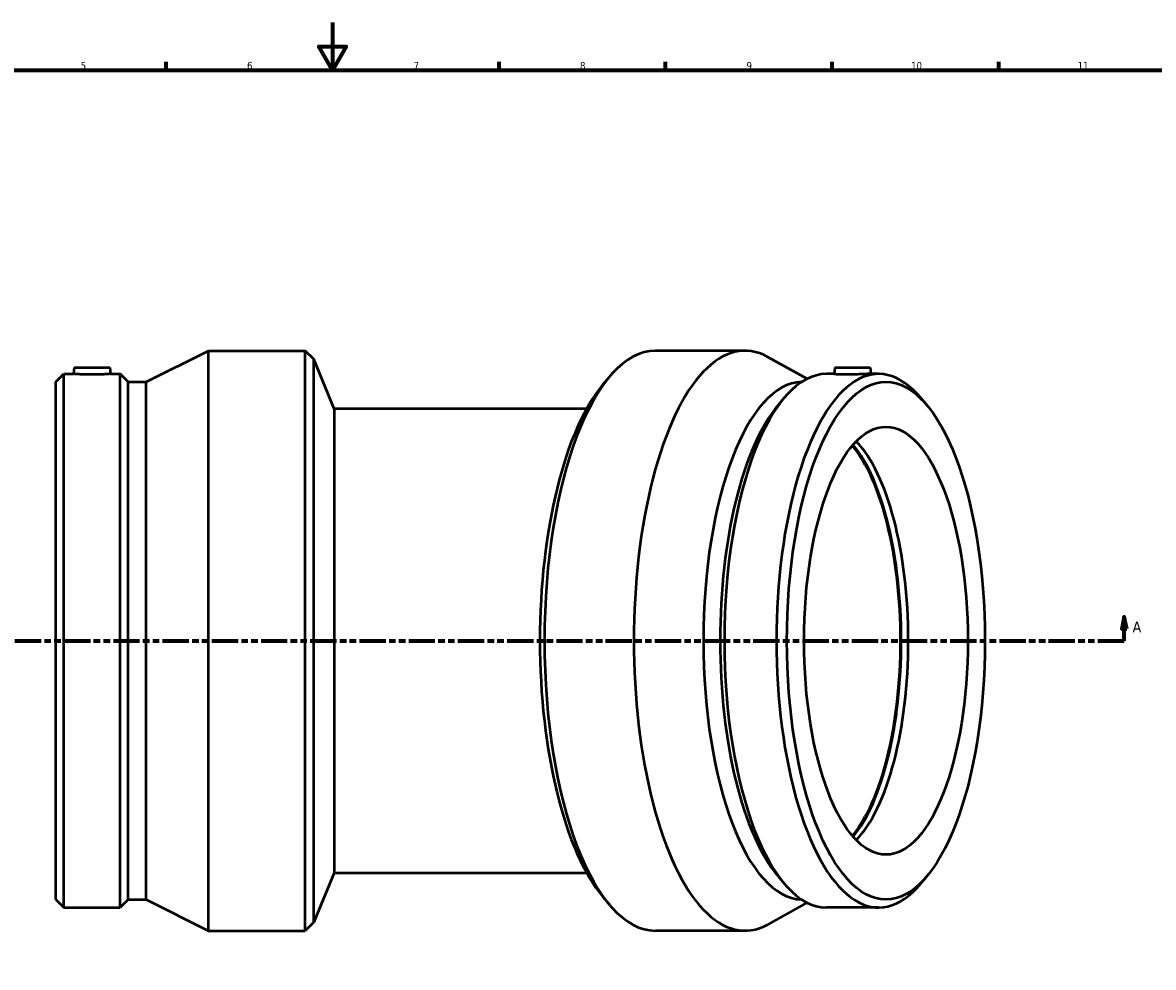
# Model space of a CAD drawing. Header units: millimetres. Extents: x -209 to 1188, y -184 to 1021.
# Tile 4 of 6: x 290 to 766, y 196 to 594. Entities that reach past the tile are written whole.
import ezdxf

# ---------------------------------------------------------------- set-up
doc = ezdxf.new("R2010")
doc.units = ezdxf.units.MM
doc.linetypes.add('DOUBLE_DASH_CHAIN', pattern=[1.2403, 0.6614, -0.0827, 0.1654, -0.0827, 0.1654, -0.0827])
for name, color, linetype, lineweight in [('Border (ANSI)', 7, 'Continuous', 70), ('Section Line (ANSI)', 7, 'DOUBLE_DASH_CHAIN', 70), ('Visible (ANSI)', 7, 'Continuous', 50)]:
    doc.layers.add(name, color=color, linetype=linetype, lineweight=lineweight)
doc.styles.add('Label Text (ANSI)', font='tahoma.ttf')
doc.styles.add('Note Text (ANSI)', font='tahoma.ttf')

# ---------------------------------------------------------------- blocks, each defined once
blk = doc.blocks.new('Borders Default Border')
at = {"layer": 'Border (ANSI)'}
for p, q in [((350.42, 574), (350.42, 577.45)), ((490.58, 574), (490.58, 577.45)), ((560.67, 574), (560.67, 577.45)), ((630.75, 574), (630.75, 577.45)), ((700.83, 574), (700.83, 577.45))]:
    blk.add_line(p, q, dxfattribs=at)
at = {"layer": 'Border (ANSI)', "flags": 128}
for points in [[(420.5, 594), (420.5, 574), (414.73, 584), (426.27, 584), (420.5, 574)], [(20, 20), (20, 574), (821, 574), (821, 20), (20, 20)]]:
    blk.add_lwpolyline(points, dxfattribs=at)
at = {"layer": 'Border (ANSI)', "attachment_point": 7, "style": 'Note Text (ANSI)'}
for s, insert, char_height in [('5', (314.48, 574.34), 3.05), ('6', (384.49, 574.34), 3.05), ('7', (454.6, 574.4), 3.05), ('8', (524.63, 574.33), 3.05), ('9', (594.7, 574.34), 3.05), ('10', (663.96, 574.34), 3.048), ('11', (734.04, 574.4), 3.048)]:
    blk.add_mtext(s, dxfattribs=dict(at, insert=insert, char_height=char_height))
blk = doc.blocks.new('2dTransSection0')
at = {"layer": 'Section Line (ANSI)', "linetype": 'Continuous'}
for p, q in [((753.68, 343.93), (752.68, 338.93)), ((753.68, 338.93), (753.68, 343.93)), ((754.68, 338.93), (753.68, 343.93)), ((752.68, 338.93), (754.68, 338.93)), ((753.68, 333.93), (753.68, 338.93)), ((742.57, 333.93), (753.68, 333.93))]:
    blk.add_line(p, q, dxfattribs=at)
at = {"layer": 'Section Line (ANSI)', "linetype": 'DOUBLE_DASH_CHAIN', "ltscale": 16.70245}
blk.add_line((245.38, 333.93), (753.68, 333.93), dxfattribs=at)
at = {"layer": 'Section Line (ANSI)', "linetype": 'Continuous', "flags": 128}
blk.add_lwpolyline([(754.68, 338.93), (753.68, 343.93), (752.68, 338.93), (754.68, 338.93)], dxfattribs=at)
at = {"layer": 'Section Line (ANSI)'}
blk.add_solid([(754.68, 338.93), (753.68, 343.93), (752.68, 338.93), (754.68, 338.93)], dxfattribs=at)
at = {"layer": 'Section Line (ANSI)', "insert": (757.15, 337.43), "char_height": 4.57, "attachment_point": 7, "style": 'Label Text (ANSI)'}
blk.add_mtext('A', dxfattribs=at)

msp = doc.modelspace()

# ---------------------------------------------------------------- linework, layer by layer
at = {"layer": 'Visible (ANSI)'}
for p, q in [((342.094, 442.8), (368.31, 455.927)), ((368.31, 211.927), (368.31, 455.927)), ((368.31, 455.927), (409.031, 455.927)), ((409.031, 211.927), (409.031, 455.927)), ((412.605, 452.354), (409.031, 455.927)), ((412.605, 215.501), (412.605, 452.354)), ((421.231, 431.527), (412.605, 452.354)), ((593.981, 455.927), (556.36, 455.927)), ((620.184, 444.122), (603.665, 453.274)), ((311.756, 448.927), (311.515, 446.167)), ((311.756, 448.927), (326.756, 448.927)), ((326.756, 448.927), (326.998, 446.167)), ((631.801, 448.927), (631.556, 446.128)), ((631.801, 448.927), (646.801, 448.927)), ((646.801, 448.927), (647.043, 446.167)), ((304.031, 442.8), (307.398, 446.167)), ((304.031, 225.055), (304.031, 442.8)), ((307.398, 221.687), (307.398, 446.167)), ((307.398, 446.167), (311.515, 446.167)), ((326.998, 446.167), (331.114, 446.167)), ((331.114, 221.687), (331.114, 446.167)), ((334.481, 442.8), (331.114, 446.167)), ((334.481, 225.055), (334.481, 442.8)), ((334.481, 442.8), (342.094, 442.8)), ((342.094, 225.055), (342.094, 442.8)), ((534.287, 441.717), (537.022, 444.969)), ((631.56, 446.167), (628.346, 446.167)), ((650.257, 446.167), (646.454, 446.167)), ((607.978, 433.021), (610.555, 436.086)), ((670.625, 433.021), (668.048, 436.086)), ((421.231, 431.527), (421.231, 236.327)), ((527.39, 431.527), (421.231, 431.527)), ((421.231, 236.327), (412.605, 215.501)), ((421.231, 236.327), (527.39, 236.327)), ((607.978, 234.834), (610.555, 231.769)), ((670.625, 234.834), (668.048, 231.769)), ((304.031, 225.055), (307.398, 221.687)), ((334.481, 225.055), (331.114, 221.687)), ((334.481, 225.055), (342.094, 225.055)), ((342.094, 225.055), (368.31, 211.927)), ((534.287, 226.138), (537.022, 222.885)), ((620.184, 223.732), (603.665, 214.58)), ((307.398, 221.687), (331.114, 221.687)), ((650.257, 221.687), (628.346, 221.687)), ((412.605, 215.501), (409.031, 211.927)), ((368.31, 211.927), (409.031, 211.927)), ((593.981, 211.927), (556.36, 211.927))]:
    msp.add_line(p, q, dxfattribs=at)
for centre, major_axis, start_param, end_param in [((593.981, 333.927), (0, -122), 2.9326702, 6.4921078), ((650.257, 333.927), (0, -112.24), 2.7145141, 6.7102639), ((556.36, 333.927), (0, -122), 3.1415927, 6.2831853), ((618.202, 333.927), (0, -108.873), 3.1488507, 6.2759273), ((628.346, 333.927), (0, -112.24), 3.1415927, 6.2831853), ((553.059, 333.927), (0, 118.427), 0.4270786, 2.7145141), ((625.235, 333.927), (0, 108.873), 0.4270786, 2.7145141), ((625.089, 333.927), (0, -90), 0.4230388, 2.7185538), ((625.089, 333.927), (0, -90.749), 0.4304096, 2.7111831), ((628.346, 333.927), (0, 90), 3.5133385, 5.9114395)]:
    msp.add_ellipse(centre, major_axis=major_axis, ratio=0.3826834, start_param=start_param, end_param=end_param, dxfattribs=at)
for major_axis in [(0, -108.873), (0, -90)]:
    msp.add_ellipse((653.367, 333.927), major_axis=major_axis, ratio=0.3826834, dxfattribs=at)
for points, knots in [([(326.998, 446.167), (326.998, 446.167), (326.804, 446.153), (326.016, 446.103), (325.422, 446.067), (324.049, 445.999), (323.178, 445.963), (321.269, 445.913), (320.23, 445.898), (318.282, 445.898), (317.243, 445.913), (315.334, 445.963), (314.464, 445.999), (313.091, 446.067), (312.496, 446.103), (311.708, 446.153), (311.515, 446.167), (311.515, 446.167)], [1.1686174, 1.1686174, 1.1686174, 1.1686174, 1.4606702, 1.4606702, 1.7527231, 1.7527231, 2.0449789, 2.0449789, 2.3372347, 2.3372347, 2.6294905, 2.6294905, 2.9217463, 2.9217463, 3.2137992, 3.2137992, 3.5058521, 3.5058521, 3.5058521, 3.5058521]), ([(636.33, 445.898), (635.43, 445.898), (634.545, 445.913), (633.086, 445.963), (632.51, 445.999), (631.77, 446.067), (631.555, 446.103), (631.556, 446.128), (631.556, 446.128), (631.556, 446.128)], [0, 0, 0, 0, 0.2922558, 0.2922558, 0.58451161, 0.58451161, 0.87656448, 0.87656448, 0.87695216, 0.87695216, 0.87695216, 0.87695216]), ([(646.454, 446.167), (646.081, 446.167), (645.505, 446.153), (644.045, 446.103), (643.162, 446.067), (641.366, 445.999), (640.332, 445.963), (638.264, 445.913), (637.23, 445.898), (636.33, 445.898)], [3.5058521, 3.5058521, 3.5058521, 3.5058521, 3.7979049, 3.7979049, 4.0899578, 4.0899578, 4.3822136, 4.3822136, 4.6744694, 4.6744694, 4.6744694, 4.6744694])]:
    msp.add_open_spline(points, degree=3, knots=knots, dxfattribs=at)

# ---------------------------------------------------------------- block references
msp.add_blockref('Borders Default Border', (0, 0))
at = {"layer": 'Section Line (ANSI)'}
msp.add_blockref('2dTransSection0', (0, 0), dxfattribs=at)

doc.saveas('drawing.dxf')
